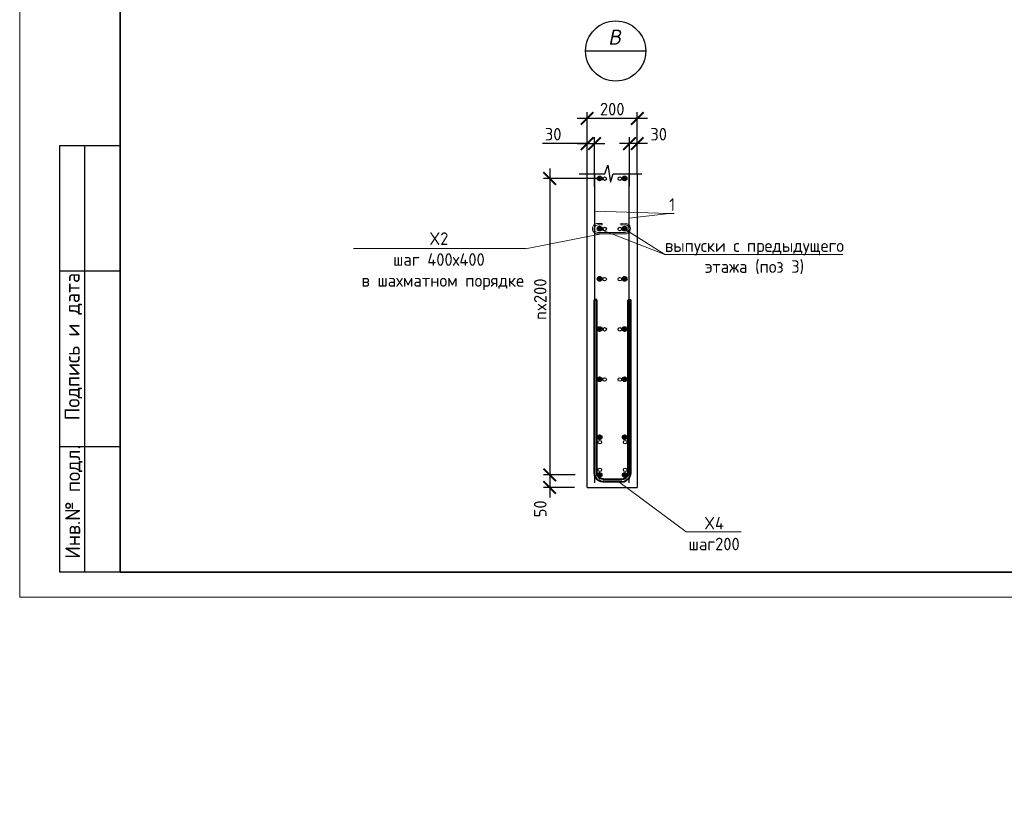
# Model space of a CAD drawing. Header units: millimetres. Extents: x 247266 to 730847, y -636031 to 10052.
# Tile 62 of 256: x 450639 to 470261, y -398999 to -383486. Entities that reach past the tile are written whole.
import ezdxf
from ezdxf.enums import TextEntityAlignment as Align

# ---------------------------------------------------------------- set-up
doc = ezdxf.new("R2010")
doc.units = ezdxf.units.MM
for name, color, linetype, lineweight in [('0.35 ___', 7, 'Continuous', 35), ('0.4 ___', 7, 'Continuous', 40), ('Арм_хомуты', 7, 'Continuous', 18), ('Арм_шпильки', 7, 'Continuous', 18), ('Арматура', 7, 'Continuous', 40), ('Выноски', 7, 'Continuous', 20), ('подоснова', 7, 'Continuous', 5), ('Текст', 7, 'Continuous', 25), ('ТОНКИЕ', 7, 'Continuous', 9)]:
    doc.layers.add(name, color=color, linetype=linetype, lineweight=lineweight)
doc.layers.add('РАЗМЕРЫ', color=7, linetype='Continuous')
doc.layers.add('ТОЛСТЫЕ_ОСНОВНЫЕ', color=7, linetype='Continuous')
doc.styles.add('GOST 2.304', font='CS_Gost2304.shx')
doc.styles.add('GOST-2.304_Type-B', font='GOST_Common.ttf')
doc.styles.add('style1', font='GOST_Common.ttf', dxfattribs={"height": 500})
doc.styles.add('Украинский', font='isocpeur.TTF', dxfattribs={"oblique": 12})
doc.dimstyles.new('СПДС', dxfattribs={"dimscale": 100, "dimtxt": 2.5, "dimasz": 2.5, "dimexe": 1.25, "dimexo": 0, "dimtad": 1, "dimdec": 0, "dimtxsty": 'GOST-2.304_Type-B', "dimblk": 'ARCHTICK', "dimcen": 2.5, "dimdle": 2, "dimadec": 0, "dimazin": 2, "dimtfac": 0.75, "dimtdec": 0, "dimtmove": 1, "dimatfit": 3, "dimfxl": 1, "dimtolj": 1, "dimarcsym": 1})

# ---------------------------------------------------------------- blocks, each defined once
blk = doc.blocks.new('_ArchTick')
at = {"color": 0, "linetype": 'ByBlock', "const_width": 0.15}
blk.add_lwpolyline([(-0.5, -0.5), (0.5, 0.5)], dxfattribs=at)
blk = doc.blocks.new('*D1557')
at = {"color": 0, "lineweight": -2}
for p, q in [((455882, -378708), (455882, -375308)), ((455882, -375508), (456007, -375508)), ((455882, -378508), (456007, -378508))]:
    blk.add_line(p, q, dxfattribs=at)
at = {"layer": 'DEFPOINTS', "color": 0, "ltscale": 100}
for p in [(455882, -375508), (455882, -375508), (455882, -378508)]:
    blk.add_point(p, dxfattribs=at)
at = {"color": 0, "lineweight": -2, "ltscale": 100, "xscale": 250, "yscale": 250, "zscale": 250}
for p, rotation in [((455882, -375508), 90), ((455882, -378508), 270)]:
    blk.add_blockref('_ArchTick', p, dxfattribs=dict(at, rotation=rotation))
at = {"color": 0, "lineweight": 0, "ltscale": 100, "insert": (455657, -377033), "char_height": 250, "width": 83333.33, "attachment_point": 5, "rotation": 90, "style": 'GOST-2.304_Type-B'}
blk.add_mtext('\\A1;3000', dxfattribs=at)
blk = doc.blocks.new('*D1558')
at = {"color": 0, "lineweight": -2}
for p, q in [((455882, -375708), (455882, -372208)), ((455459, -372408), (456007, -372408)), ((455882, -375508), (456007, -375508))]:
    blk.add_line(p, q, dxfattribs=at)
at = {"layer": 'DEFPOINTS', "color": 0, "ltscale": 100}
for p in [(455459, -372408), (455882, -372408), (455882, -375508)]:
    blk.add_point(p, dxfattribs=at)
at = {"color": 0, "lineweight": -2, "ltscale": 100, "xscale": 250, "yscale": 250, "zscale": 250}
for p, rotation in [((455882, -372408), 90), ((455882, -375508), 270)]:
    blk.add_blockref('_ArchTick', p, dxfattribs=dict(at, rotation=rotation))
at = {"color": 0, "lineweight": 0, "ltscale": 100, "insert": (455657, -373958), "char_height": 250, "width": 83333.33, "attachment_point": 5, "rotation": 90, "style": 'GOST-2.304_Type-B'}
blk.add_mtext('\\A1;3100', dxfattribs=at)
blk = doc.blocks.new('*U3692')
at = {"layer": 'ТОЛСТЫЕ_ОСНОВНЫЕ'}
for p, q in [((8, 5), (8, 90)), ((8, 90), (20, 90)), ((13, 5), (13, 90)), ((8, 65), (20, 65)), ((8, 30), (20, 30)), ((20, 5), (8, 5))]:
    blk.add_line(p, q, dxfattribs=at)
at = {"layer": 'ТОЛСТЫЕ_ОСНОВНЫЕ', "lineweight": 35}
blk.add_lwpolyline([(20, 5), (415, 5), (415, 292), (20, 292)], close=True, dxfattribs=at)
at = {"layer": 'ТОНКИЕ'}
blk.add_lwpolyline([(0, 0), (420, 0), (420, 297), (0, 297)], close=True, dxfattribs=at)
at = {"layer": 'Текст', "style": 'style1'}
for s, p in [('Подпись и дата', (10.68, 49.93)), ('Инв.№ подл.', (10.79, 18.96))]:
    blk.add_text(s, height=3, rotation=90, dxfattribs=at).set_placement(p, align=Align.MIDDLE)
blk = doc.blocks.new('*D1735')
at = {"layer": 'DEFPOINTS', "color": 0, "ltscale": 100}
for p in [(461947, -385455), (461947, -386555), (462947, -386555)]:
    blk.add_point(p, dxfattribs=at)
at = {"layer": 'РАЗМЕРЫ', "color": 0, "lineweight": -2}
for p, q in [((461947, -386555), (461947, -385330)), ((462947, -386555), (462947, -385330)), ((463147, -385455), (461747, -385455))]:
    blk.add_line(p, q, dxfattribs=at)
at = {"layer": 'РАЗМЕРЫ', "color": 0, "lineweight": -2, "ltscale": 100, "xscale": 250, "yscale": 250, "zscale": 250, "rotation": 180}
blk.add_blockref('_ArchTick', (461947, -385455), dxfattribs=at)
at = {"layer": 'РАЗМЕРЫ', "color": 0, "lineweight": -2, "ltscale": 100, "xscale": 250, "yscale": 250, "zscale": 250}
blk.add_blockref('_ArchTick', (462947, -385455), dxfattribs=at)
at = {"layer": 'РАЗМЕРЫ', "color": 0, "lineweight": 0, "ltscale": 100, "insert": (462447, -385268), "char_height": 250, "attachment_point": 5, "style": 'GOST-2.304_Type-B'}
blk.add_mtext('\\A1;200', dxfattribs=at)
blk = doc.blocks.new('*D1736')
at = {"layer": 'DEFPOINTS', "color": 0, "ltscale": 100}
for p in [(462197, -386649), (461201, -392555), (461711, -392555)]:
    blk.add_point(p, dxfattribs=at)
at = {"layer": 'РАЗМЕРЫ', "color": 0, "lineweight": -2}
for p, q in [((461201, -386449), (461201, -392755)), ((462197, -386649), (461076, -386649)), ((461711, -392555), (461076, -392555))]:
    blk.add_line(p, q, dxfattribs=at)
at = {"layer": 'РАЗМЕРЫ', "color": 0, "lineweight": -2, "ltscale": 100, "xscale": 250, "yscale": 250, "zscale": 250}
for p, rotation in [((461201, -386649), 90), ((461201, -392555), 270)]:
    blk.add_blockref('_ArchTick', p, dxfattribs=dict(at, rotation=rotation))
at = {"layer": 'РАЗМЕРЫ', "color": 0, "lineweight": 0, "ltscale": 100, "insert": (461013, -389055), "char_height": 250, "attachment_point": 5, "rotation": 90, "style": 'GOST-2.304_Type-B'}
blk.add_mtext('\\A1;nx200', dxfattribs=at)
blk = doc.blocks.new('*D1737')
at = {"layer": 'DEFPOINTS', "color": 0, "ltscale": 100}
for p in [(461711, -392555), (461201, -392805), (461697, -392805)]:
    blk.add_point(p, dxfattribs=at)
at = {"layer": 'РАЗМЕРЫ', "color": 0, "lineweight": -2}
for p, q in [((461201, -392355), (461201, -393005)), ((461711, -392555), (461076, -392555)), ((461697, -392805), (461076, -392805))]:
    blk.add_line(p, q, dxfattribs=at)
at = {"layer": 'РАЗМЕРЫ', "color": 0, "lineweight": -2, "ltscale": 100, "xscale": 250, "yscale": 250, "zscale": 250}
for p, rotation in [((461201, -392555), 90), ((461201, -392805), 270)]:
    blk.add_blockref('_ArchTick', p, dxfattribs=dict(at, rotation=rotation))
at = {"layer": 'РАЗМЕРЫ', "color": 0, "lineweight": 0, "ltscale": 100, "insert": (461013, -393232), "char_height": 250, "attachment_point": 5, "rotation": 90, "style": 'GOST-2.304_Type-B'}
blk.add_mtext('\\A1;50', dxfattribs=at)
blk = doc.blocks.new('*D1738')
at = {"layer": 'DEFPOINTS', "color": 0, "ltscale": 100}
for p in [(462790, -385955), (462947, -386555), (462790, -386804)]:
    blk.add_point(p, dxfattribs=at)
at = {"layer": 'РАЗМЕРЫ', "color": 0, "lineweight": -2}
for p, q in [((463147, -385955), (462590, -385955)), ((462790, -386804), (462790, -385830)), ((462947, -386555), (462947, -385830))]:
    blk.add_line(p, q, dxfattribs=at)
at = {"layer": 'РАЗМЕРЫ', "color": 0, "lineweight": -2, "ltscale": 100, "xscale": 250, "yscale": 250, "zscale": 250, "rotation": 180}
blk.add_blockref('_ArchTick', (462790, -385955), dxfattribs=at)
at = {"layer": 'РАЗМЕРЫ', "color": 0, "lineweight": -2, "ltscale": 100, "xscale": 250, "yscale": 250, "zscale": 250}
blk.add_blockref('_ArchTick', (462947, -385955), dxfattribs=at)
at = {"layer": 'РАЗМЕРЫ', "color": 0, "lineweight": 0, "ltscale": 100, "insert": (463373, -385768), "char_height": 250, "attachment_point": 5, "style": 'GOST-2.304_Type-B'}
blk.add_mtext('\\A1;30', dxfattribs=at)
blk = doc.blocks.new('*D1739')
at = {"layer": 'DEFPOINTS', "color": 0, "ltscale": 100}
for p in [(462097, -385955), (461947, -386805), (462097, -386815)]:
    blk.add_point(p, dxfattribs=at)
at = {"layer": 'РАЗМЕРЫ', "color": 0, "lineweight": -2}
for p, q in [((461947, -385955), (461058, -385955)), ((461747, -385955), (462297, -385955)), ((461947, -386805), (461947, -385830)), ((462097, -386815), (462097, -385830))]:
    blk.add_line(p, q, dxfattribs=at)
at = {"layer": 'РАЗМЕРЫ', "color": 0, "lineweight": -2, "ltscale": 100, "xscale": 250, "yscale": 250, "zscale": 250, "rotation": 180}
blk.add_blockref('_ArchTick', (461947, -385955), dxfattribs=at)
at = {"layer": 'РАЗМЕРЫ', "color": 0, "lineweight": -2, "ltscale": 100, "xscale": 250, "yscale": 250, "zscale": 250}
blk.add_blockref('_ArchTick', (462097, -385955), dxfattribs=at)
at = {"layer": 'РАЗМЕРЫ', "color": 0, "lineweight": 0, "ltscale": 100, "insert": (461270, -385768), "char_height": 250, "attachment_point": 5, "style": 'GOST-2.304_Type-B'}
blk.add_mtext('\\A1;30', dxfattribs=at)
blk = doc.blocks.new('*U1515')
for p, q in [((-8, 0), (-7.1, 7.2)), ((-7.1, 7.2), (-4.3, 14)), ((-4.3, 14), (0.1, 19.8)), ((0.1, 19.8), (5.9, 24.3)), ((5.9, 24.3), (12.7, 27.1)), ((12.7, 27.1), (19.9, 28.1)), ((43.9, 28.1), (19.9, 28.1)), ((19.9, 20.1), (43.9, 20.1)), ((43.9, 20.1), (43.9, 28.1)), ((142.1, 28.4), (166.1, 28.5)), ((142.1, 20.4), (142.1, 28.4)), ((166.1, 20.5), (142.1, 20.4)), ((173.3, 27.6), (166.1, 28.5)), ((180.1, 24.8), (173.3, 27.6)), ((185.9, 20.3), (180.1, 24.8)), ((190.4, 14.6), (185.9, 20.3)), ((193.2, 7.8), (190.4, 14.6)), ((194.2, 0.6), (193.2, 7.8)), ((193.2, -6.7), (194.2, 0.6)), ((-7, -7.3), (-8, 0)), ((-4.2, -14), (-7, -7.3)), ((0.3, -19.8), (-4.2, -14)), ((6.1, -24.2), (0.3, -19.8)), ((12.8, -27), (6.1, -24.2)), ((20.1, -27.9), (12.8, -27)), ((20.1, -27.9), (166.3, -27.5)), ((166.3, -27.5), (173.5, -26.5)), ((173.5, -26.5), (180.2, -23.7)), ((180.2, -23.7), (186, -19.3)), ((186, -19.3), (190.5, -13.4)), ((190.5, -13.4), (193.2, -6.7))]:
    blk.add_line(p, q)
at = {"color": 0, "linetype": 'ByBlock', "lineweight": -2}
for p, q in [((0, 0), (0.7, 5.2)), ((0.7, 5.2), (2.6, 10)), ((2.6, 10), (5.8, 14.2)), ((5.8, 14.2), (9.9, 17.3)), ((9.9, 17.3), (14.8, 19.4)), ((14.8, 19.4), (19.9, 20.1)), ((171.3, 19.8), (166.1, 20.5)), ((176.1, 17.8), (171.3, 19.8)), ((180.3, 14.7), (176.1, 17.8)), ((183.5, 10.5), (180.3, 14.7)), ((185.5, 5.7), (183.5, 10.5)), ((186.2, 0.5), (185.5, 5.7)), ((185.5, -4.6), (186.2, 0.5)), ((0.7, -5.2), (0, 0)), ((2.7, -10), (0.7, -5.2)), ((5.9, -14.1), (2.7, -10)), ((10.1, -17.3), (5.9, -14.1)), ((14.9, -19.3), (10.1, -17.3)), ((20.1, -19.9), (14.9, -19.3)), ((20.1, -19.9), (166.2, -19.5)), ((166.2, -19.5), (171.4, -18.8)), ((171.4, -18.8), (176.2, -16.8)), ((176.2, -16.8), (180.4, -13.6)), ((180.4, -13.6), (183.5, -9.5)), ((183.5, -9.5), (185.5, -4.6))]:
    blk.add_line(p, q, dxfattribs=at)
at = {"style": 'GOST 2.304', "oblique": 15, "flags": 9}
for tag, p in [('ДИАМЕТР', (117.8, -62.2)), ('ДЛИНА', (118.1, -72.5)), ('ПОЗИЦИЯ', (118, -56.6)), ('КЛАСС', (118, -67.8)), ('МАССА', (118.7, -78.2))]:
    blk.add_attdef(tag, p, '', height=2.5, dxfattribs=at)
blk = doc.blocks.new('*U134')
at = {"color": 0, "linetype": 'ByBlock', "lineweight": -2}
for p, q in [((-72.3, 25), (-72.3, 714.4)), ((-62.3, 714.4), (-72.3, 714.4)), ((-62.3, 25), (-62.3, 714.4)), ((62.3, 25), (62.3, 714.4)), ((62.3, 714.4), (72.3, 714.4)), ((72.3, 25), (72.3, 714.4)), ((-71.1, 15.9), (-72.3, 25)), ((-67.6, 7.5), (-71.1, 15.9)), ((-62, 0.3), (-67.6, 7.5)), ((-61.4, 18.5), (-62.3, 25)), ((-54.8, -5.3), (-62, 0.3)), ((-58.9, 12.5), (-61.4, 18.5)), ((-55, 7.3), (-58.9, 12.5)), ((-49.8, 3.3), (-55, 7.3)), ((-43.8, 0.9), (-49.8, 3.3)), ((-37.3, 0), (-43.8, 0.9)), ((-37.3, 0), (37.3, 0)), ((37.3, 0), (43.8, 0.9)), ((43.8, 0.9), (49.8, 3.3)), ((49.8, 3.3), (55, 7.3)), ((54.8, -5.3), (62, 0.3)), ((55, 7.3), (58.9, 12.5)), ((58.9, 12.5), (61.4, 18.5)), ((61.4, 18.5), (62.3, 25)), ((62, 0.3), (67.6, 7.5)), ((67.6, 7.5), (71.1, 15.9)), ((71.1, 15.9), (72.3, 25)), ((-46.4, -8.8), (-54.8, -5.3)), ((-37.3, -10), (-46.4, -8.8)), ((37.3, -10), (-37.3, -10)), ((37.3, -10), (46.4, -8.8)), ((46.4, -8.8), (54.8, -5.3))]:
    blk.add_line(p, q, dxfattribs=at)
at = {"style": 'GOST 2.304', "oblique": 15, "flags": 9}
for tag, p in [('ПОЗИЦИЯ', (1021, -185)), ('ДИАМЕТР', (1021.3, -189.3)), ('КЛАСС', (1021.6, -193.8)), ('ДЛИНА', (1022, -198.5)), ('МАССА', (1022.3, -203.9))]:
    blk.add_attdef(tag, p, '', height=2.5, dxfattribs=at)

msp = doc.modelspace()

# ---------------------------------------------------------------- hatches: boundary and pattern name
at = {"layer": 'Арматура'}
h = msp.add_hatch(color=256, dxfattribs=at)
h.dxf.hatch_style = 1
h.paths.add_polyline_path([(462156.73, -386649.33, -1), (462236.73, -386649.33, -1)])
h = msp.add_hatch(color=256, dxfattribs=at)
h.dxf.hatch_style = 1
h.paths.add_polyline_path([(462736.73, -386649.33, 1), (462656.73, -386649.33, 1)])
h = msp.add_hatch(color=256, dxfattribs=at)
h.dxf.hatch_style = 1
h.paths.add_polyline_path([(462156.73, -387649.33, -1), (462236.73, -387649.33, -1)])
h = msp.add_hatch(color=256, dxfattribs=at)
h.dxf.hatch_style = 1
h.paths.add_polyline_path([(462736.73, -387649.33, 1), (462656.73, -387649.33, 1)])
h = msp.add_hatch(color=256, dxfattribs=at)
h.dxf.hatch_style = 1
h.paths.add_polyline_path([(462156.73, -388649.33, -1), (462236.73, -388649.33, -1)])
h = msp.add_hatch(color=256, dxfattribs=at)
h.dxf.hatch_style = 1
h.paths.add_polyline_path([(462736.73, -388649.33, 1), (462656.73, -388649.33, 1)])
h = msp.add_hatch(color=256, dxfattribs=at)
h.dxf.hatch_style = 1
h.paths.add_polyline_path([(462156.73, -389649.33, -1), (462236.73, -389649.33, -1)])
h = msp.add_hatch(color=256, dxfattribs=at)
h.dxf.hatch_style = 1
h.paths.add_polyline_path([(462736.73, -389649.33, 1), (462656.73, -389649.33, 1)])
h = msp.add_hatch(color=256, dxfattribs=at)
h.dxf.hatch_style = 1
h.paths.add_polyline_path([(462156.73, -390649.33, -1), (462236.73, -390649.33, -1)])
h = msp.add_hatch(color=256, dxfattribs=at)
h.dxf.hatch_style = 1
h.paths.add_polyline_path([(462736.73, -390649.33, 1), (462656.73, -390649.33, 1)])
h = msp.add_hatch(color=256, dxfattribs=at)
h.dxf.hatch_style = 1
h.paths.add_polyline_path([(462156.73, -391805.34, -1), (462236.73, -391805.34, -1)])
h = msp.add_hatch(color=256, dxfattribs=at)
h.dxf.hatch_style = 1
h.paths.add_polyline_path([(462736.73, -391805.34, 1), (462656.73, -391805.34, 1)])
h = msp.add_hatch(color=256, dxfattribs=at)
h.dxf.hatch_style = 1
h.paths.add_polyline_path([(462156.73, -392555.23, 1), (462236.73, -392555.23, 1)])
h = msp.add_hatch(color=256, dxfattribs=at)
h.dxf.hatch_style = 1
h.paths.add_polyline_path([(462736.73, -392555.23, -1), (462656.73, -392555.23, -1)])

# ---------------------------------------------------------------- linework, layer by layer
at = {"layer": '0.35 ___', "lineweight": 30, "ltscale": 100}
for p, q in [((462097.53, -392716.51, -3100), (462097.53, -386555.33, -3100)), ((462783.61, -392716.51, -3100), (462783.61, -386555.34, -3100))]:
    msp.add_line(p, q, dxfattribs=at)
at = {"layer": '0.4 ___', "lineweight": 25, "ltscale": 0.1}
for p, q in [((461946.73, -392805.23, -3100), (461946.73, -386555.34, -3100)), ((462946.73, -386555.34, -3100), (462946.73, -392805.23, -3100))]:
    msp.add_line(p, q, dxfattribs=at)
at = {"layer": '0.4 ___', "lineweight": 25, "ltscale": 0.1, "elevation": -3100}
msp.add_lwpolyline([(461946.73, -392805.23), (462946.73, -392805.23)], dxfattribs=at)
at = {"layer": 'Арматура'}
for centre in [(462196.73, -386649.33, -3100), (462696.73, -386649.33, -3100), (462196.73, -387649.33, -3100), (462696.73, -387649.33, -3100), (462196.73, -388649.33, -3100), (462696.73, -388649.33, -3100), (462196.73, -389649.33, -3100), (462696.73, -389649.33, -3100), (462196.73, -390649.33, -3100), (462696.73, -390649.33, -3100), (462196.73, -391805.34, -3100), (462696.73, -391805.34, -3100), (462196.73, -392555.23, -3100), (462696.73, -392555.23, -3100)]:
    msp.add_circle(centre, 40, dxfattribs=at)
at = {"layer": 'Выноски', "lineweight": 30}
msp.add_line((461916.34, -384109.38, -3100), (463116.34, -384109.38, -3100), dxfattribs=at)
msp.add_circle((462516.34, -384109.38, -3100), 600, dxfattribs=at)
at = {"layer": 'подоснова', "lineweight": 15, "ltscale": 0.3}
for p, q in [((462097.53, -387300.41, -3100), (463584.97, -387345.84, -3100)), ((462783.61, -387441.51, -3100), (463584.97, -387345.84, -3100)), ((462783.61, -387441.51, -3100), (463584.97, -387345.84, -3100)), ((462783.61, -387441.51, -3100), (463584.97, -387345.84, -3100)), ((462783.61, -387441.51, -3100), (463584.97, -387345.84, -3100)), ((463584.97, -387345.84, -3100), (463585.07, -387345.84, -3100)), ((463585.11, -387345.84, -3100), (463680.18, -387345.84, -3100)), ((462234.04, -387673.13, -3100), (463498.74, -388163.32, -3100)), ((462696.73, -387658.69, -3100), (463498.74, -388163.32, -3100)), ((462696.73, -387658.69, -3100), (463498.74, -388163.32, -3100)), ((462696.73, -387658.69, -3100), (463498.74, -388163.32, -3100)), ((462234.71, -387753.99, -3100), (460718.08, -388048.6, -3100)), ((462234.71, -387753.99, -3100), (460718.08, -388048.6, -3100)), ((462234.71, -387753.99, -3100), (460718.08, -388048.6, -3100)), ((457289.62, -388048.28, -3100), (460719.53, -388048.28, -3100)), ((460718.08, -388048.6, -3100), (460717.98, -388048.6, -3100)), ((463498.74, -388163.32, -3100), (463498.84, -388163.32, -3100)), ((463500.5, -388163.07, -3100), (467045.02, -388163.07, -3100)), ((462581.1, -392691.44, -3100), (463919.46, -393691.71, -3100)), ((462581.1, -392691.44, -3100), (463919.46, -393691.71, -3100)), ((462581.1, -392691.44, -3100), (463919.46, -393691.71, -3100)), ((463919.46, -393691.71, -3100), (463919.56, -393691.71, -3100)), ((463920.1, -393691.71, -3100), (465016.17, -393691.71, -3100))]:
    msp.add_line(p, q, dxfattribs=at)
at = {"layer": 'РАЗМЕРЫ', "elevation": -3100}
msp.add_lwpolyline([(461790.42, -386555.32), (462300.38, -386555.34), (462356.63, -386386.59), (462412.88, -386724.09), (462469.13, -386555.34), (463040.42, -386555.34)], dxfattribs=at)
at = {"layer": 'РАЗМЕРЫ', "linetype": 'Continuous', "lineweight": 30}
for centre in [(462296.47, -386655.23, -7700), (462598.2, -386655.23, -7700), (462296.47, -387655.23, -7700), (462598.2, -387655.23, -7700), (462296.47, -388655.23, -7700), (462598.2, -388655.23, -7700), (462296.47, -389655.23, -7700), (462598.2, -389655.23, -7700), (462296.47, -390655.23, -7700), (462598.2, -390655.23, -7700), (462199.85, -391903.49, -6700), (462704.51, -391903.49, -6700), (462199.85, -392455.22, -6700), (462704.51, -392455.22, -6700)]:
    msp.add_circle(centre, 35, dxfattribs=at)

# ---------------------------------------------------------------- block references
at = {"xscale": 100, "yscale": 100, "zscale": 100}
msp.add_blockref('*U3692', (450639.1, -394992.37, 3100), dxfattribs=at)
at = {"layer": 'Арм_хомуты', "lineweight": 40, "xscale": 5, "yscale": 5, "zscale": 5}
msp.add_blockref('*U134', (462453.55, -392641.44, -3100), dxfattribs=at)
at = {"layer": 'Арм_шпильки', "xscale": 3.75, "yscale": 3.75, "zscale": 3.75}
msp.add_blockref('*U1515', (462083.33, -387650.36, -3100), dxfattribs=at)

# ---------------------------------------------------------------- texts
at = {"layer": 'подоснова', "ltscale": 0.3, "char_height": 250, "attachment_point": 2, "style": 'GOST-2.304_Type-B'}
for s, insert in [('1', (463642.61, -387045.84, -3100)), ('X2\\Pшаг 400х400\\P в шахматном порядке', (458993.03, -387723.28, -3100)), ('выпуски с предыдущего \\Pэтажа (поз 3)', (465281.1, -387863.07, -3100)), ('X4\\Pшаг200', (464477.6, -393391.71, -3100))]:
    msp.add_mtext(s, dxfattribs=dict(at, insert=insert))
at = {"layer": 'Текст', "style": 'Украинский', "oblique": 12}
msp.add_text('В', height=300, dxfattribs=at).set_placement((462491.34, -383834.38, -3100), align=Align.MIDDLE)

# ---------------------------------------------------------------- dimensions: what is measured, and where the dimension line sits
at = {"lineweight": 0}
for base, p1, p2, picture, middle in [((455882.43, -372407.93, -1120), (455882.43, -375507.93, -1120), (455458.9, -372407.93, -1120), '*D1558', (455882.43, -373957.93, -1120)), ((455882.43, -375507.93, -1120), (455882.43, -378507.93, -1120), (455882.43, -375507.93, -1120), '*D1557', (455882.43, -377033.08, -1120))]:
    dim = msp.add_linear_dim(base=base, p1=p1, p2=p2, angle=90, dimstyle='СПДС', override={"dimgap": 1}, dxfattribs=at)
    dim.commit()
    dim.dimension.update_dxf_attribs({"geometry": picture, "text_midpoint": middle, "dimtype": 160})
at = {"layer": 'РАЗМЕРЫ', "lineweight": 0}
dim = msp.add_linear_dim(base=(461946.73, -385455.34, -3100), p1=(462946.73, -386555.34, -3100), p2=(461946.73, -386555.34, -3100), angle=180, dimstyle='СПДС', override={"dimlfac": 0.2, "dimtofl": 0}, dxfattribs=at)
dim.commit()
dim.dimension.update_dxf_attribs({"geometry": '*D1735', "text_midpoint": (462446.73, -385267.71, -3100)})
for base, p1, p2, angle, override, picture, middle in [((462097.49, -385955.34, -3100), (461946.73, -386805.34, -3100), (462097.49, -386814.64, -3100), 180, {"dimlfac": 0.2, "dimrnd": 5, "dimtofl": 0}, '*D1739', (461270.16, -385955.34, -3100)), ((462789.95, -385955.34, -3100), (462946.73, -386555.34, -3100), (462789.95, -386804.28, -3100), 180, {"dimlfac": 0.2, "dimrnd": 5, "dimtofl": 0}, '*D1738', (463373.3, -385955.34, -3100)), ((461200.73, -392805.23, -3100), (461710.79, -392555.23, -3100), (461696.73, -392805.23, -3100), 270, {"dimlfac": 0.2, "dimtofl": 0}, '*D1737', (461200.73, -393231.8, -3100))]:
    dim = msp.add_linear_dim(base=base, p1=p1, p2=p2, angle=angle, dimstyle='СПДС', override=override, dxfattribs=at)
    dim.commit()
    dim.dimension.update_dxf_attribs({"geometry": picture, "text_midpoint": middle, "dimtype": 160})
dim = msp.add_linear_dim(base=(461200.73, -392555.23, -3100), p1=(462196.73, -386649.33, -3100), p2=(461710.79, -392555.23, -3100), angle=270, text='nx200', dimstyle='СПДС', override={"dimlfac": 0.2, "dimtofl": 0}, dxfattribs=at)
dim.commit()
dim.dimension.update_dxf_attribs({"geometry": '*D1736', "text_midpoint": (461200.73, -389055.23, -3100), "dimtype": 160})

doc.saveas('drawing.dxf')
